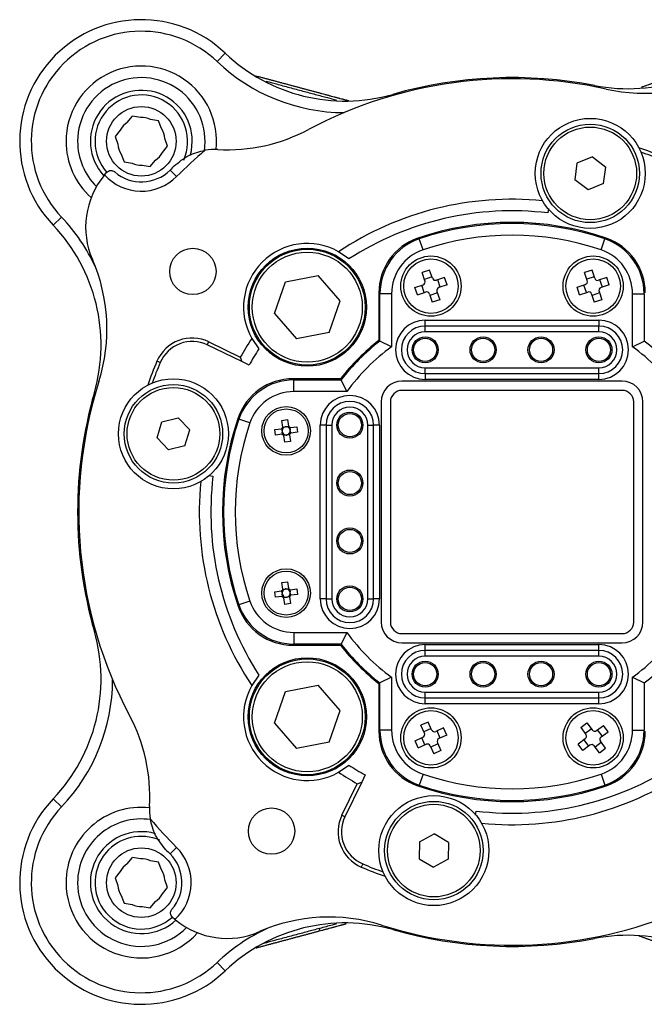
# Model space of a CAD drawing. Header units: millimetres. Extents: x 60 to 157.9, y 98.7 to 189.1.
# Tile 1 of 2: x 60 to 113.9, y 101.4 to 186.4. Entities that reach past the tile are written whole.
import ezdxf

# ---------------------------------------------------------------- set-up
doc = ezdxf.new("R2010")
doc.units = ezdxf.units.MM

msp = doc.modelspace()

# ---------------------------------------------------------------- linework, layer by layer
at = {"color": 7, "linetype": 'Continuous', "lineweight": 25}
for p, q in [((77.697, 183.508), (77.008, 182.783)), ((69.229, 177.537), (69.685, 178.074)), ((70.379, 177.947), (69.685, 178.074)), ((71.957, 177.658), (71.264, 177.785)), ((72.194, 176.995), (71.957, 177.658)), ((68.646, 176.851), (68.19, 176.315)), ((68.19, 176.315), (68.426, 175.651)), ((72.733, 175.483), (72.496, 176.147)), ((72.276, 174.946), (72.733, 175.483)), ((68.729, 174.803), (68.965, 174.139)), ((71.237, 173.724), (71.694, 174.261)), ((109.399, 174.561), (108.065, 174.009)), ((109.399, 174.561), (110.543, 173.682)), ((68.965, 174.139), (69.659, 174.013)), ((70.544, 173.851), (71.237, 173.724)), ((72.94, 173.421), (73.505, 172.855)), ((108.065, 174.009), (107.876, 172.578)), ((110.355, 172.251), (110.543, 173.682)), ((67.288, 172.998), (67.455, 173.199)), ((109.021, 171.699), (107.876, 172.578)), ((110.355, 172.251), (109.021, 171.699)), ((105.618, 170.088), (105.552, 169.715)), ((62.852, 168.663), (63.577, 169.352)), ((94.775, 166.529), (94.453, 167.476)), ((110.148, 166.529), (110.469, 167.476)), ((88.368, 165.748), (87.487, 166.366)), ((82.892, 163.757), (85.726, 164.305)), ((87.618, 162.124), (85.726, 164.305)), ((95.347, 164.786), (94.708, 164.569)), ((94.946, 163.866), (94.708, 164.569)), ((95.547, 164.196), (94.908, 163.979)), ((95.586, 164.083), (95.347, 164.786)), ((96.631, 164.152), (95.928, 163.914)), ((96.848, 163.513), (96.631, 164.152)), ((109.364, 164.787), (108.722, 164.578)), ((108.952, 163.872), (108.722, 164.578)), ((109.557, 164.194), (108.915, 163.985)), ((109.594, 164.081), (109.364, 164.787)), ((110.64, 164.138), (109.934, 163.908)), ((110.849, 163.496), (110.64, 164.138)), ((81.949, 161.029), (82.892, 163.757)), ((94.074, 163.284), (94.777, 163.523)), ((94.291, 162.645), (94.074, 163.284)), ((94.882, 162.846), (94.665, 163.485)), ((96.258, 163.313), (96.041, 163.952)), ((96.848, 163.513), (96.145, 163.275)), ((108.073, 163.302), (108.779, 163.532)), ((108.282, 162.66), (108.073, 163.302)), ((108.875, 162.853), (108.666, 163.495)), ((110.257, 163.303), (110.048, 163.945)), ((110.849, 163.496), (110.143, 163.266)), ((90.961, 162.813), (90.961, 158.708)), ((92.061, 162.742), (91.061, 162.742)), ((91.061, 158.659), (91.061, 162.742)), ((92.061, 162.742), (92.061, 158.159)), ((94.291, 162.645), (94.994, 162.884)), ((95.337, 162.715), (95.576, 162.012)), ((96.014, 162.819), (95.375, 162.602)), ((95.976, 162.932), (96.215, 162.229)), ((108.282, 162.66), (108.988, 162.89)), ((109.328, 162.717), (109.558, 162.011)), ((110.007, 162.812), (109.365, 162.603)), ((109.97, 162.926), (110.2, 162.22)), ((112.861, 158.159), (112.861, 162.742)), ((112.861, 162.742), (113.861, 162.742)), ((113.861, 162.742), (113.861, 158.659)), ((86.675, 159.396), (87.618, 162.124)), ((96.215, 162.229), (95.576, 162.012)), ((110.2, 162.22), (109.558, 162.011)), ((81.949, 161.029), (83.841, 158.848)), ((94.961, 160.449), (109.961, 160.449)), ((94.961, 159.949), (94.961, 160.449)), ((109.961, 159.949), (94.961, 159.949)), ((94.961, 159.449), (94.961, 159.949)), ((109.961, 160.449), (109.961, 159.949)), ((109.961, 159.449), (109.961, 159.949)), ((86.675, 159.396), (83.841, 158.848)), ((109.961, 159.449), (94.961, 159.449)), ((76.155, 158.32), (76.286, 158.59)), ((79.128, 156.879), (76.155, 158.32)), ((76.286, 158.59), (79.005, 157.272)), ((79.994, 158.873), (80.612, 157.992)), ((92.061, 158.159), (91.061, 158.659)), ((112.861, 158.159), (113.861, 158.659)), ((79.005, 157.272), (79.128, 156.879)), ((72.085, 156.793), (71.808, 156.91)), ((79.759, 156.573), (79.128, 156.879)), ((94.961, 155.849), (94.961, 156.349)), ((94.961, 156.349), (109.961, 156.349)), ((94.961, 155.849), (94.961, 155.349)), ((94.961, 155.849), (109.961, 155.849)), ((109.961, 155.849), (109.961, 156.349)), ((109.961, 155.349), (109.961, 155.849)), ((87.652, 155.399), (83.547, 155.399)), ((83.618, 154.299), (83.618, 155.299)), ((83.618, 155.299), (87.701, 155.299)), ((88.201, 154.299), (87.701, 155.299)), ((111.961, 155.199), (92.961, 155.199)), ((109.961, 155.349), (94.961, 155.349)), ((88.201, 154.299), (83.618, 154.299)), ((111.961, 154.399), (92.961, 154.399)), ((91.161, 153.399), (91.161, 134.399)), ((91.961, 153.399), (91.961, 134.399)), ((112.961, 134.399), (112.961, 153.399)), ((113.761, 134.399), (113.761, 153.399)), ((71.827, 150.311), (72.237, 151.695)), ((72.237, 151.695), (73.64, 152.031)), ((74.634, 150.984), (73.64, 152.031)), ((79.831, 151.585), (78.884, 151.907)), ((82.596, 151.808), (83.071, 151.872)), ((82.674, 151.231), (82.596, 151.808)), ((83.071, 151.872), (83.15, 151.296)), ((85.911, 136.399), (85.911, 151.399)), ((86.411, 151.399), (85.911, 151.399)), ((86.411, 151.399), (86.411, 136.399)), ((86.411, 151.399), (86.911, 151.399)), ((86.911, 151.399), (86.911, 136.399)), ((90.011, 151.399), (90.511, 151.399)), ((90.011, 136.399), (90.011, 151.399)), ((91.011, 151.399), (90.511, 151.399)), ((90.511, 136.399), (90.511, 151.399)), ((91.011, 151.399), (91.011, 136.399)), ((74.223, 149.6), (74.634, 150.984)), ((81.988, 151.009), (82.564, 151.087)), ((82.052, 150.533), (81.988, 151.009)), ((82.629, 150.612), (82.052, 150.533)), ((82.606, 150.903), (82.58, 151.089)), ((82.645, 150.614), (82.62, 150.8)), ((82.676, 151.215), (82.863, 151.24)), ((82.957, 150.543), (82.771, 150.518)), ((82.851, 149.925), (82.773, 150.502)), ((82.965, 151.254), (83.152, 151.28)), ((83.246, 150.583), (83.06, 150.557)), ((83.249, 150.566), (83.327, 149.99)), ((83.277, 151.184), (83.303, 150.997)), ((83.294, 151.186), (83.87, 151.264)), ((83.317, 150.895), (83.342, 150.708)), ((83.935, 150.789), (83.358, 150.71)), ((83.87, 151.264), (83.935, 150.789)), ((71.827, 150.311), (72.82, 149.264)), ((74.223, 149.6), (72.82, 149.264)), ((83.327, 149.99), (82.851, 149.925)), ((76.278, 147.055), (76.646, 146.989)), ((82.596, 137.808), (83.071, 137.872)), ((82.674, 137.231), (82.596, 137.808)), ((83.071, 137.872), (83.15, 137.296)), ((81.988, 137.009), (82.564, 137.087)), ((82.052, 136.533), (81.988, 137.009)), ((82.606, 136.903), (82.58, 137.089)), ((82.676, 137.215), (82.863, 137.24)), ((82.965, 137.254), (83.152, 137.28)), ((83.277, 137.184), (83.303, 136.997)), ((83.294, 137.186), (83.87, 137.264)), ((83.317, 136.895), (83.342, 136.708)), ((83.87, 137.264), (83.935, 136.789)), ((79.831, 136.212), (78.884, 135.891)), ((82.629, 136.612), (82.052, 136.533)), ((82.645, 136.614), (82.62, 136.8)), ((82.957, 136.543), (82.771, 136.518)), ((82.851, 135.925), (82.773, 136.502)), ((83.246, 136.583), (83.06, 136.557)), ((83.249, 136.566), (83.327, 135.99)), ((83.935, 136.789), (83.358, 136.71)), ((86.411, 136.399), (85.911, 136.399)), ((86.411, 136.399), (86.911, 136.399)), ((90.011, 136.399), (90.511, 136.399)), ((91.011, 136.399), (90.511, 136.399)), ((83.327, 135.99), (82.851, 135.925)), ((83.618, 133.499), (83.618, 132.499)), ((83.618, 133.499), (88.201, 133.499)), ((88.201, 133.499), (87.701, 132.499)), ((92.961, 133.399), (111.961, 133.399)), ((83.547, 132.399), (87.652, 132.399)), ((87.701, 132.499), (83.618, 132.499)), ((92.961, 132.599), (111.961, 132.599)), ((94.961, 131.949), (94.961, 132.449)), ((94.961, 132.449), (109.961, 132.449)), ((109.961, 131.949), (94.961, 131.949)), ((94.961, 131.449), (94.961, 131.949)), ((109.961, 131.949), (109.961, 132.449)), ((109.961, 131.449), (109.961, 131.949)), ((109.961, 131.449), (94.961, 131.449)), ((80.612, 129.806), (79.994, 128.925)), ((92.061, 129.638), (91.061, 129.139)), ((92.061, 129.638), (92.061, 125.056)), ((112.861, 129.638), (113.861, 129.139)), ((112.861, 125.056), (112.861, 129.638)), ((81.949, 125.674), (82.892, 128.402)), ((82.892, 128.402), (85.726, 128.95)), ((87.618, 126.769), (85.726, 128.95)), ((90.961, 129.09), (90.961, 124.985)), ((91.061, 125.056), (91.061, 129.139)), ((113.861, 129.139), (113.861, 125.056)), ((94.961, 127.849), (94.961, 128.349)), ((94.961, 128.349), (109.961, 128.349)), ((94.961, 127.349), (94.961, 127.849)), ((94.961, 127.849), (109.961, 127.849)), ((109.961, 127.849), (109.961, 128.349)), ((109.961, 127.349), (109.961, 127.849)), ((86.675, 124.04), (87.618, 126.769)), ((109.961, 127.349), (94.961, 127.349)), ((81.949, 125.674), (83.841, 123.493)), ((92.061, 125.056), (91.061, 125.056)), ((95.217, 125.769), (94.601, 125.493)), ((94.905, 124.815), (94.601, 125.493)), ((95.472, 125.2), (94.856, 124.924)), ((95.521, 125.091), (95.217, 125.769)), ((96.555, 125.259), (95.878, 124.955)), ((96.262, 124.388), (95.987, 125.004)), ((96.831, 124.643), (96.555, 125.259)), ((108.385, 125.281), (108.926, 125.684)), ((108.385, 125.281), (108.828, 124.685)), ((108.757, 124.781), (109.298, 125.183)), ((108.926, 125.684), (109.37, 125.088)), ((109.747, 125.032), (110.343, 125.475)), ((110.246, 124.562), (109.843, 125.103)), ((110.746, 124.934), (110.343, 125.475)), ((112.861, 125.056), (113.861, 125.056)), ((94.091, 124.155), (94.769, 124.459)), ((94.367, 123.539), (94.091, 124.155)), ((94.936, 123.794), (94.66, 124.41)), ((96.831, 124.643), (96.154, 124.339)), ((108.772, 124.307), (108.177, 123.864)), ((109.079, 123.694), (108.677, 124.236)), ((110.538, 123.517), (110.095, 124.113)), ((110.15, 124.491), (110.746, 124.934)), ((86.675, 124.04), (83.841, 123.493)), ((94.367, 123.539), (95.045, 123.843)), ((95.402, 123.706), (95.705, 123.029)), ((96.066, 123.874), (95.45, 123.598)), ((96.321, 123.305), (95.705, 123.029)), ((96.018, 123.982), (96.321, 123.305)), ((108.579, 123.322), (108.177, 123.864)), ((109.175, 123.766), (108.579, 123.322)), ((109.996, 123.114), (109.553, 123.71)), ((109.624, 123.614), (110.166, 124.017)), ((109.996, 123.114), (110.538, 123.517)), ((87.487, 121.432), (88.368, 122.05)), ((89.787, 121.197), (89.482, 120.566)), ((94.775, 121.269), (94.453, 120.322)), ((110.148, 121.269), (110.469, 120.322)), ((87.77, 117.723), (89.089, 120.443)), ((89.482, 120.566), (88.04, 117.593)), ((89.089, 120.443), (89.482, 120.566)), ((62.852, 119.135), (63.577, 118.445)), ((88.04, 117.593), (87.77, 117.723)), ((99.305, 117.717), (99.371, 118.083)), ((94.478, 115.415), (95.742, 116.111)), ((96.977, 115.364), (95.742, 116.111)), ((72.94, 114.377), (73.505, 114.943)), ((94.478, 115.415), (94.448, 113.971)), ((96.977, 115.364), (96.948, 113.921)), ((69.229, 113.537), (69.685, 114.074)), ((70.379, 113.947), (69.685, 114.074)), ((94.448, 113.971), (95.684, 113.225)), ((96.948, 113.921), (95.684, 113.225)), ((71.957, 113.658), (71.264, 113.785)), ((72.194, 112.995), (71.957, 113.658)), ((89.567, 113.522), (89.45, 113.246)), ((68.646, 112.851), (68.19, 112.315)), ((68.19, 112.315), (68.426, 111.651)), ((72.276, 110.946), (72.733, 111.483)), ((72.733, 111.483), (72.496, 112.147)), ((68.729, 110.803), (68.965, 110.139)), ((68.965, 110.139), (69.659, 110.013)), ((70.544, 109.851), (71.237, 109.724)), ((71.237, 109.724), (71.694, 110.261)), ((73.362, 108.725), (73.161, 108.893)), ((85.836, 107.943), (85.81, 107.729)), ((77.008, 105.015), (77.697, 104.29))]:
    msp.add_line(p, q, dxfattribs=at)
at = {"color": 8, "linetype": 'Continuous', "lineweight": 25}
for p, q in [((109.585, 180.716), (109.566, 180.618)), ((92.156, 179.955), (92.183, 179.859)), ((66.405, 154.204), (66.501, 154.177)), ((66.405, 133.593), (66.501, 133.621)), ((92.183, 107.939), (92.156, 107.843)), ((109.566, 107.18), (109.585, 107.082))]:
    msp.add_line(p, q, dxfattribs=at)
at = {"color": 7, "linetype": 'Continuous', "lineweight": 25, "flags": 128}
msp.add_lwpolyline([(74.685, 174.666), (74.786, 175.09), (74.861, 175.899)], dxfattribs=at)
at = {"color": 7, "linetype": 'Continuous', "lineweight": 25}
for centre, radius in [((70.461, 175.899), 3), ((109.21, 173.13), 4.75), ((109.21, 173.13), 4.25), ((109.21, 173.13), 4), ((74.908, 164.661), 2), ((84.784, 161.577), 5.1), ((84.784, 161.577), 5), ((84.784, 161.577), 4.75), ((95.461, 163.399), 2.6), ((109.461, 163.399), 2.6), ((95.461, 163.399), 2.35), ((109.461, 163.399), 2.35), ((94.961, 157.899), 1.125), ((99.961, 157.899), 1.125), ((104.961, 157.899), 1.125), ((109.961, 157.899), 1.125), ((94.961, 157.899), 1), ((99.961, 157.899), 1), ((104.961, 157.899), 1), ((109.961, 157.899), 1), ((73.23, 150.647), 4.75), ((73.23, 150.647), 4.25), ((73.23, 150.647), 4), ((82.961, 150.899), 2.1), ((82.961, 150.899), 1.9), ((88.461, 151.399), 1.125), ((88.461, 151.399), 1), ((88.461, 146.399), 1.125), ((88.461, 146.399), 1), ((88.461, 141.399), 1.125), ((88.461, 141.399), 1), ((82.961, 136.899), 2.1), ((82.961, 136.899), 1.9), ((88.461, 136.399), 1.125), ((88.461, 136.399), 1), ((84.784, 126.221), 5.1), ((84.784, 126.221), 5), ((84.784, 126.221), 4.75), ((94.961, 129.899), 1.125), ((99.961, 129.899), 1.125), ((104.961, 129.899), 1.125), ((109.961, 129.899), 1.125), ((94.961, 129.899), 1), ((99.961, 129.899), 1), ((104.961, 129.899), 1), ((109.961, 129.899), 1), ((95.461, 124.399), 2.6), ((95.461, 124.399), 2.35), ((109.461, 124.399), 2.6), ((109.461, 124.399), 2.35), ((95.713, 114.668), 4.75), ((81.699, 116.346), 2), ((95.713, 114.668), 4.25), ((95.713, 114.668), 4), ((70.461, 111.899), 3)]:
    msp.add_circle(centre, radius, dxfattribs=at)
for centre, radius, start, end in [((70.461, 175.899), 10.5, 46.44, 223.56), ((70.461, 175.899), 9.5, 46.44, 223.56), ((112.434, 195.443), 15, 259.04923, 318.56), ((88.034, 194.377), 16, 226.44, 269.77482), ((88.034, 194.377), 15, 226.44, 285.95077), ((70.461, 175.899), 6.5, 353.76192, 180), ((70.461, 175.899), 5.5, 351.45911, 180), ((102.461, 143.899), 37.4, 77.46781, 117.99942), ((102.461, 143.899), 37.5, 79.04923, 105.95077), ((113.831, 195.05), 15, 257.46781, 298.62366), ((70.461, 175.899), 4.4, 0, 222.17567), ((70.461, 175.899), 4, 336.19966, 139.63066), ((70.461, 175.899), 4, 139.63066, 222.0877), ((70.461, 175.899), 2.05, 66.95028, 92.31104), ((70.461, 175.899), 2.05, 126.95028, 152.31104), ((70.461, 175.899), 2.05, 6.95028, 32.31104), ((77.861, 190.166), 15, 266.92386, 297.99942), ((70.461, 175.899), 6.5, 180, 228.24548), ((70.461, 175.899), 5.5, 180, 225.21502), ((70.461, 175.899), 2.05, 186.95028, 212.31104), ((102.461, 143.899), 40.95, 130.30611, 135), ((76.788, 170.194), 5, 86.92386, 99.39588), ((102.461, 143.899), 33.3, 67, 70.80368), ((70.461, 175.899), 2.05, 306.95028, 332.31104), ((102.461, 143.899), 33, 67, 70.28999), ((70.465, 175.895), 3.5, 228.96639, 315), ((70.461, 175.899), 2.05, 246.95028, 272.31104), ((102.461, 143.899), 41.75, 134.31381, 135), ((72.652, 168.5), 7, 140.46803, 203.62366), ((102.461, 143.899), 45.65, 140.39927, 140.46803), ((70.465, 175.895), 4.3, 222.36802, 315), ((102.461, 143.899), 27, 84.41914, 123.68273), ((51.983, 158.326), 16, 24.78312, 43.56), ((102.461, 143.899), 26, 83.17335, 122.82282), ((51.983, 158.326), 15, 344.04923, 43.56), ((102.461, 143.899), 25, 71.03443, 108.96557), ((102.461, 143.899), 24.9, 71.2398, 108.7602), ((95.961, 162.813), 5, 108.96557, 180), ((96.061, 162.742), 5, 108.7602, 180), ((102.461, 143.899), 23.9, 71.2398, 108.7602), ((108.861, 162.742), 5, 0, 71.2398), ((108.961, 162.813), 5, 0, 71.03443), ((84.784, 161.577), 5.5, 60.5561, 209.4439), ((96.061, 162.742), 4, 108.7602, 180), ((108.861, 162.742), 4, 0, 71.2398), ((52.495, 159.684), 15, 342.46781, 23.62366), ((95.841, 164.169), 0.27, 198.74976, 288.74976), ((109.851, 164.165), 0.27, 198.04033, 288.04033), ((94.691, 163.779), 0.27, 288.74976, 18.74976), ((96.232, 163.019), 0.27, 108.74976, 198.74976), ((108.695, 163.788), 0.27, 288.04033, 18.04033), ((110.227, 163.009), 0.27, 108.04033, 198.04033), ((95.081, 162.628), 0.27, 18.74976, 108.74976), ((109.072, 162.633), 0.27, 18.04033, 108.04033), ((94.961, 157.899), 2.55, 90, 270), ((94.961, 157.899), 2.05, 90, 270), ((109.961, 157.899), 2.55, 270, 90), ((109.961, 157.899), 2.05, 270, 90), ((94.961, 157.899), 1.55, 90, 270), ((109.961, 157.899), 1.55, 270, 90), ((74.846, 155.621), 3.3, 64.13402, 157), ((74.846, 155.621), 3, 64.13402, 157), ((102.461, 143.899), 27, 146.31727, 150.31146), ((102.461, 143.899), 18.75, 127.83092, 142.16908), ((102.461, 143.899), 18.65, 127.68067, 142.31933), ((102.461, 143.899), 17.65, 126.10275, 143.89725), ((102.461, 143.899), 17.65, 36.10275, 53.89725), ((102.461, 143.899), 18.65, 37.68067, 52.31933), ((102.461, 143.899), 26, 147.17718, 150.82665), ((102.461, 143.899), 33.3, 157, 160.80368), ((102.461, 143.899), 33, 157, 160.28999), ((102.461, 143.899), 37.4, 162.46781, 207.99942), ((83.547, 150.399), 5, 90, 161.03443), ((83.618, 150.299), 5, 90, 161.2398), ((92.961, 153.399), 1.8, 90, 180), ((111.961, 153.399), 1.8, 0, 90), ((102.461, 143.899), 37.5, 164.04923, 195.95077), ((83.618, 150.299), 4, 90, 161.2398), ((88.461, 151.399), 2.55, 0, 180), ((92.961, 153.399), 1, 90, 180), ((111.961, 153.399), 1, 0, 90), ((88.461, 151.399), 2.05, 0, 180), ((88.461, 151.399), 1.55, 360, 180), ((102.461, 143.899), 25, 161.03443, 198.96557), ((102.461, 143.899), 24.9, 161.2398, 198.7602), ((102.461, 143.899), 23.9, 161.2398, 198.7602), ((82.961, 150.899), 0.439, 130.8302, 154.61894), ((82.961, 150.899), 0.356, 145.26223, 179.34199), ((82.961, 150.899), 0.356, 179.34199, 196.10714), ((82.961, 150.899), 0.356, 196.10714, 230.18691), ((82.961, 150.899), 0.439, 220.8302, 244.61894), ((82.961, 150.899), 0.355, 140.18691, 145.26223), ((82.961, 150.899), 0.355, 106.10714, 140.18691), ((82.961, 150.899), 0.356, 230.18691, 235.26223), ((82.961, 150.899), 0.356, 235.26223, 269.34199), ((82.961, 150.899), 0.355, 89.34199, 106.10714), ((82.961, 150.899), 0.356, 269.34199, 286.10714), ((82.961, 150.899), 0.355, 55.26223, 89.34199), ((82.961, 150.899), 0.356, 286.10714, 320.18691), ((82.961, 150.899), 0.439, 40.8302, 64.61894), ((82.961, 150.899), 0.356, 50.18691, 55.26223), ((82.961, 150.899), 0.356, 16.10714, 50.18691), ((82.961, 150.899), 0.356, 320.18691, 325.26223), ((82.961, 150.899), 0.439, 310.8302, 334.61894), ((82.961, 150.899), 0.356, 325.26223, 359.34199), ((82.961, 150.899), 0.356, 359.34199, 16.10714), ((102.461, 143.899), 27, 174.41914, 213.68273), ((102.461, 143.899), 26, 173.17335, 212.82282), ((82.961, 136.899), 0.439, 130.8302, 154.61894), ((82.961, 136.899), 0.356, 145.26223, 179.34199), ((82.961, 136.899), 0.356, 179.34199, 196.10714), ((82.961, 136.899), 0.356, 140.18691, 145.26223), ((82.961, 136.899), 0.356, 106.10714, 140.18691), ((82.961, 136.899), 0.356, 89.34199, 106.10714), ((82.961, 136.899), 0.356, 55.26223, 89.34199), ((82.961, 136.899), 0.439, 40.8302, 64.61894), ((82.961, 136.899), 0.356, 50.18691, 55.26223), ((82.961, 136.899), 0.356, 16.10714, 50.18691), ((82.961, 136.899), 0.356, 325.26223, 359.34199), ((82.961, 136.899), 0.356, 359.34199, 16.10714), ((83.618, 137.499), 4, 198.7602, 270), ((82.961, 136.899), 0.355, 196.10714, 230.18691), ((82.961, 136.899), 0.439, 220.8302, 244.61894), ((82.961, 136.899), 0.355, 230.18691, 235.26223), ((82.961, 136.899), 0.355, 235.26223, 269.34199), ((82.961, 136.899), 0.355, 269.34199, 286.10714), ((82.961, 136.899), 0.355, 286.10714, 320.18691), ((82.961, 136.899), 0.355, 320.18691, 325.26223), ((82.961, 136.899), 0.439, 310.8302, 334.61894), ((88.461, 136.399), 2.55, 180, 0), ((88.461, 136.399), 2.05, 180, 0), ((88.461, 136.399), 1.55, 180, 360), ((83.547, 137.399), 5, 198.96557, 270), ((83.618, 137.499), 5, 198.7602, 270), ((92.961, 134.399), 1.8, 180, 270), ((92.961, 134.399), 1, 180, 270), ((111.961, 134.399), 1.8, 270, 0), ((111.961, 134.399), 1, 270, 0), ((51.983, 129.471), 15, 316.44, 15.95077), ((102.461, 143.899), 17.65, 216.10275, 233.89725), ((102.461, 143.899), 17.65, 306.10275, 323.89725), ((102.461, 143.899), 18.75, 217.83092, 232.16908), ((102.461, 143.899), 18.65, 217.68067, 232.31933), ((94.961, 129.899), 2.55, 90, 270), ((94.961, 129.899), 2.05, 90, 270), ((109.961, 129.899), 2.55, 270, 90), ((109.961, 129.899), 2.05, 270, 90), ((102.461, 143.899), 18.65, 307.68067, 322.31933), ((94.961, 129.899), 1.55, 90, 270), ((109.961, 129.899), 1.55, 270, 90), ((51.983, 129.471), 16, 316.44, 359.77482), ((84.784, 126.221), 5.5, 150.5561, 299.4439), ((56.195, 119.299), 15, 356.92386, 27.99942), ((95.961, 124.985), 5, 180, 251.03443), ((96.061, 125.056), 5, 180, 251.2398), ((96.061, 125.056), 4, 180, 251.2398), ((95.767, 125.202), 0.27, 204.12565, 294.12565), ((109.586, 125.249), 0.27, 216.63725, 306.63725), ((108.861, 125.056), 4, 288.7602, 0), ((108.861, 125.056), 5, 288.7602, 0), ((108.961, 124.985), 5, 288.96557, 0), ((94.658, 124.705), 0.27, 294.12565, 24.12565), ((96.264, 124.093), 0.27, 114.12565, 204.12565), ((108.611, 124.524), 0.27, 306.63725, 36.63725), ((110.311, 124.274), 0.27, 126.63725, 216.63725), ((95.155, 123.596), 0.27, 24.12565, 114.12565), ((109.336, 123.549), 0.27, 36.63725, 126.63725), ((102.461, 143.899), 26, 237.17718, 240.82665), ((102.461, 143.899), 26, 263.17335, 302.82282), ((102.461, 143.899), 27, 236.31727, 240.31146), ((102.461, 143.899), 23.9, 251.2398, 288.7602), ((102.461, 143.899), 27, 264.41914, 303.68273), ((102.461, 143.899), 25, 251.03443, 288.96557), ((102.461, 143.899), 24.9, 251.2398, 288.7602), ((70.461, 111.899), 10.5, 136.44, 313.56), ((70.461, 111.899), 9.5, 136.44, 313.56), ((70.461, 111.899), 6.5, 83.76192, 180), ((76.166, 118.226), 5, 176.92386, 189.39588), ((70.461, 111.899), 5.5, 81.59213, 180), ((102.461, 143.899), 40.95, 220.30611, 225), ((90.739, 116.284), 3.3, 154.13402, 247), ((90.739, 116.284), 3, 154.13402, 247), ((70.461, 111.899), 4.4, 73.72793, 313.14905), ((70.461, 111.899), 4, 66.28418, 139.63066), ((70.465, 111.902), 4.3, 312.36802, 45), ((70.461, 111.899), 4, 139.63066, 312.08487), ((70.461, 111.899), 2.05, 66.95028, 92.31104), ((102.461, 143.899), 41.75, 224.31381, 225), ((70.465, 111.902), 3.5, 318.96639, 45), ((70.461, 111.899), 2.05, 126.95028, 152.31104), ((102.461, 143.899), 33.3, 247, 250.80368), ((102.461, 143.899), 33, 247, 250.28999), ((70.461, 111.899), 2.05, 6.95028, 32.31104), ((70.461, 111.899), 6.5, 180, 318.24548), ((70.461, 111.899), 5.5, 180, 315.21502), ((70.461, 111.899), 2.05, 186.95028, 212.31104), ((70.461, 111.899), 2.05, 306.95028, 332.31104), ((70.461, 111.899), 2.05, 246.95028, 272.31104), ((86.676, 93.933), 15, 72.46781, 113.62366), ((102.461, 143.899), 37.4, 252.46781, 292.99942), ((102.461, 143.899), 45.65, 230.39927, 230.46803), ((77.86, 114.089), 7, 230.46803, 293.62366), ((88.034, 93.42), 15, 74.04923, 133.56), ((88.034, 93.42), 16, 114.78312, 133.56), ((102.461, 143.899), 37.5, 254.04923, 280.95077), ((112.434, 92.355), 15, 41.44, 100.95077)]:
    msp.add_arc(centre, radius, start, end, dxfattribs=at)
for centre, major_axis, start_param, end_param in [((82.918, 150.893), (0.309, 0.042), 2.973202, 3.309983), ((82.955, 150.942), (-0.042, 0.309), 6.114795, 6.451576), ((82.967, 150.855), (-0.042, 0.309), 2.973202, 3.309983), ((83.005, 150.905), (0.309, 0.042), 6.114795, 6.451576), ((82.918, 136.893), (0.309, 0.042), 2.973202, 3.309983), ((82.955, 136.942), (-0.042, 0.309), 6.114795, 6.451576), ((83.005, 136.905), (0.309, 0.042), 6.114795, 6.451576), ((82.967, 136.855), (-0.042, 0.309), 2.973202, 3.309983)]:
    msp.add_ellipse(centre, major_axis=major_axis, ratio=0.990116, start_param=start_param, end_param=end_param, dxfattribs=at)
for points, knots in [([(121.181, 183.305), (121.141, 183.291), (121.063, 183.262), (120.946, 183.22), (120.831, 183.178), (120.715, 183.136), (120.598, 183.093), (120.439, 183.035), (120.278, 182.977), (120.114, 182.917), (119.991, 182.872), (119.866, 182.827), (119.74, 182.781), (119.57, 182.719), (119.399, 182.657), (119.227, 182.594), (119.096, 182.547), (118.965, 182.499), (118.834, 182.451), (118.658, 182.387), (118.48, 182.322), (118.302, 182.258), (118.169, 182.209), (118.034, 182.16), (117.9, 182.111), (117.721, 182.046), (117.541, 181.981), (117.362, 181.915), (117.227, 181.866), (117.093, 181.817), (116.958, 181.768), (116.78, 181.703), (116.602, 181.639), (116.425, 181.574), (116.292, 181.526), (116.161, 181.478), (116.029, 181.43), (115.855, 181.367), (115.683, 181.304), (115.512, 181.242), (115.384, 181.196), (115.258, 181.15), (115.133, 181.104), (114.967, 181.044), (114.804, 180.984), (114.643, 180.926), (114.524, 180.882), (114.406, 180.839), (114.289, 180.797), (114.135, 180.741), (113.985, 180.686), (113.837, 180.632), (113.734, 180.595), (113.668, 180.571), (113.637, 180.56)], [0, 0, 0, 0, 0.018427, 0.035106, 0.051785, 0.068465, 0.085144, 0.101823, 0.135186, 0.151865, 0.168544, 0.185223, 0.201902, 0.218581, 0.251945, 0.268624, 0.285303, 0.301982, 0.318661, 0.33534, 0.368704, 0.385383, 0.402062, 0.418741, 0.43542, 0.452099, 0.485463, 0.502142, 0.518821, 0.5355, 0.552179, 0.568858, 0.602221, 0.6189, 0.635579, 0.652258, 0.668937, 0.685616, 0.71898, 0.735659, 0.752338, 0.769017, 0.785696, 0.802375, 0.835739, 0.852418, 0.869097, 0.885776, 0.902455, 0.919134, 0.952497, 0.969176, 0.985856, 1, 1, 1, 1]), ([(88.37, 179.382), (88.345, 179.389), (88.293, 179.403), (88.208, 179.426), (88.118, 179.45), (88.027, 179.474), (87.933, 179.5), (87.805, 179.534), (87.672, 179.569), (87.536, 179.606), (87.432, 179.634), (87.326, 179.662), (87.218, 179.691), (87.072, 179.73), (86.922, 179.77), (86.769, 179.811), (86.652, 179.843), (86.534, 179.874), (86.415, 179.906), (86.254, 179.949), (86.09, 179.993), (85.923, 180.038), (85.797, 180.072), (85.67, 180.106), (85.541, 180.14), (85.369, 180.187), (85.194, 180.233), (85.017, 180.281), (84.884, 180.316), (84.75, 180.352), (84.616, 180.388), (84.48, 180.425), (84.299, 180.473), (84.117, 180.522), (83.934, 180.571), (83.796, 180.608), (83.658, 180.645), (83.52, 180.682), (83.336, 180.731), (83.151, 180.781), (82.967, 180.83), (82.828, 180.867), (82.69, 180.904), (82.552, 180.941), (82.369, 180.99), (82.186, 181.039), (82.004, 181.088), (81.868, 181.125), (81.732, 181.161), (81.597, 181.197), (81.419, 181.245), (81.241, 181.293), (81.066, 181.34), (80.935, 181.375), (80.805, 181.409), (80.676, 181.444), (80.526, 181.484), (80.42, 181.513), (80.355, 181.53)], [0, 0, 0, 0, 0.013865, 0.029384, 0.044903, 0.060423, 0.075942, 0.091461, 0.122504, 0.138024, 0.153543, 0.169062, 0.184581, 0.2001, 0.231144, 0.246663, 0.262182, 0.277701, 0.293221, 0.30874, 0.339783, 0.355302, 0.370822, 0.386341, 0.40186, 0.417379, 0.448423, 0.463942, 0.479461, 0.49498, 0.510499, 0.526019, 0.541538, 0.572581, 0.5881, 0.60362, 0.619139, 0.634658, 0.650177, 0.68122, 0.69674, 0.712259, 0.727778, 0.743297, 0.758816, 0.78986, 0.805379, 0.820898, 0.836418, 0.851937, 0.867456, 0.898499, 0.914019, 0.929538, 0.945057, 0.960576, 0.976095, 1, 1, 1, 1]), ([(81.235, 181.087), (81.53, 181.008), (82.189, 180.832), (83.26, 180.544), (84.393, 180.241), (85.497, 179.945), (86.482, 179.681), (87.043, 179.531), (87.297, 179.463)], [0, 0, 0, 0, 0.142736, 0.317605, 0.4975451, 0.6724133, 0.8523527, 1, 1, 1, 1]), ([(73.295, 173.772), (73.698, 174.105), (74.501, 174.77), (75.482, 175.008), (75.972, 175.127)], [0, 0, 0, 0, 0.5009271, 1, 1, 1, 1]), ([(67.455, 173.199), (67.51, 173.25), (67.612, 173.344), (67.806, 173.388), (67.982, 173.366), (68.099, 173.311), (68.155, 173.265), (68.167, 173.255)], [0, 0, 0, 0, 0.296224, 0.554894, 0.749914, 0.94591, 1, 1, 1, 1]), ([(82.669, 151.101), (82.661, 151.1), (82.629, 151.096), (82.595, 151.091), (82.568, 151.088), (82.564, 151.087)], [0, 0, 0, 0, 0.2084, 0.873928, 1, 1, 1, 1]), ([(82.629, 150.612), (82.633, 150.612), (82.659, 150.616), (82.693, 150.62), (82.726, 150.625), (82.734, 150.626)], [0, 0, 0, 0, 0.126072, 0.7916, 1, 1, 1, 1]), ([(82.674, 151.231), (82.674, 151.227), (82.678, 151.201), (82.683, 151.167), (82.687, 151.134), (82.688, 151.126)], [0, 0, 0, 0, 0.126072, 0.7916, 1, 1, 1, 1]), ([(82.759, 150.607), (82.76, 150.599), (82.764, 150.567), (82.769, 150.532), (82.772, 150.506), (82.773, 150.502)], [0, 0, 0, 0, 0.2084, 0.873928, 1, 1, 1, 1]), ([(83.164, 151.191), (83.163, 151.199), (83.158, 151.231), (83.154, 151.265), (83.15, 151.292), (83.15, 151.296)], [0, 0, 0, 0, 0.2084, 0.873928, 1, 1, 1, 1]), ([(83.294, 151.186), (83.29, 151.186), (83.263, 151.182), (83.229, 151.177), (83.197, 151.173), (83.189, 151.172)], [0, 0, 0, 0, 0.126072, 0.7916, 1, 1, 1, 1]), ([(83.249, 150.566), (83.248, 150.571), (83.244, 150.597), (83.24, 150.631), (83.235, 150.663), (83.234, 150.671)], [0, 0, 0, 0, 0.126072, 0.7916, 1, 1, 1, 1]), ([(83.253, 150.696), (83.261, 150.697), (83.293, 150.702), (83.328, 150.706), (83.354, 150.71), (83.358, 150.71)], [0, 0, 0, 0, 0.2084, 0.873928, 1, 1, 1, 1]), ([(82.669, 137.101), (82.661, 137.1), (82.629, 137.096), (82.595, 137.091), (82.568, 137.088), (82.564, 137.087)], [0, 0, 0, 0, 0.2084, 0.873928, 1, 1, 1, 1]), ([(82.674, 137.231), (82.674, 137.227), (82.678, 137.201), (82.683, 137.167), (82.687, 137.134), (82.688, 137.126)], [0, 0, 0, 0, 0.126072, 0.7916, 1, 1, 1, 1]), ([(83.164, 137.191), (83.163, 137.199), (83.158, 137.231), (83.154, 137.265), (83.15, 137.292), (83.15, 137.296)], [0, 0, 0, 0, 0.2084, 0.873928, 1, 1, 1, 1]), ([(83.294, 137.186), (83.29, 137.186), (83.263, 137.182), (83.229, 137.177), (83.197, 137.173), (83.189, 137.172)], [0, 0, 0, 0, 0.126072, 0.7916, 1, 1, 1, 1]), ([(82.629, 136.612), (82.633, 136.612), (82.659, 136.616), (82.693, 136.62), (82.726, 136.625), (82.734, 136.626)], [0, 0, 0, 0, 0.126072, 0.7916, 1, 1, 1, 1]), ([(82.759, 136.607), (82.76, 136.599), (82.764, 136.567), (82.769, 136.532), (82.772, 136.506), (82.773, 136.502)], [0, 0, 0, 0, 0.2084, 0.873928, 1, 1, 1, 1]), ([(83.249, 136.566), (83.248, 136.571), (83.244, 136.597), (83.24, 136.631), (83.235, 136.663), (83.234, 136.671)], [0, 0, 0, 0, 0.126072, 0.7916, 1, 1, 1, 1]), ([(83.253, 136.696), (83.261, 136.697), (83.293, 136.702), (83.328, 136.706), (83.354, 136.71), (83.358, 136.71)], [0, 0, 0, 0, 0.2084, 0.873928, 1, 1, 1, 1]), ([(72.588, 114.733), (72.255, 115.135), (71.59, 115.939), (71.352, 116.92), (71.233, 117.409)], [0, 0, 0, 0, 0.500927, 1, 1, 1, 1]), ([(73.161, 108.893), (73.11, 108.947), (73.016, 109.05), (72.972, 109.244), (72.994, 109.42), (73.049, 109.537), (73.095, 109.593), (73.105, 109.605)], [0, 0, 0, 0, 0.296224, 0.554894, 0.749914, 0.94591, 1, 1, 1, 1]), ([(85.81, 107.729), (85.894, 107.752), (86.02, 107.785), (86.184, 107.83), (86.306, 107.862), (86.427, 107.895), (86.586, 107.937), (86.742, 107.979), (86.895, 108.02), (87.008, 108.05), (87.119, 108.08), (87.229, 108.109), (87.372, 108.148), (87.512, 108.185), (87.648, 108.222), (87.749, 108.249), (87.847, 108.275), (87.942, 108.301), (88.039, 108.327), (88.1, 108.343), (88.132, 108.352)], [0, 0, 0, 0, 0.094957, 0.142426, 0.189896, 0.237366, 0.284836, 0.379791, 0.427261, 0.474731, 0.5222, 0.56967, 0.61714, 0.712095, 0.759565, 0.807035, 0.854505, 0.901974, 0.949444, 1, 1, 1, 1]), ([(87.309, 108.339), (87.188, 108.307), (86.749, 108.189), (86.219, 108.047), (85.836, 107.943)], [0, 0, 0, 0, 0.275905, 1, 1, 1, 1]), ([(80.378, 106.274), (80.394, 106.278), (80.452, 106.294), (80.553, 106.321), (80.681, 106.355), (80.852, 106.401), (81.026, 106.447), (81.202, 106.495), (81.334, 106.53), (81.468, 106.566), (81.602, 106.602), (81.782, 106.65), (81.963, 106.698), (82.145, 106.747), (82.282, 106.784), (82.419, 106.821), (82.557, 106.858), (82.741, 106.907), (82.925, 106.956), (83.11, 107.006), (83.248, 107.043), (83.386, 107.08), (83.525, 107.117), (83.709, 107.166), (83.893, 107.216), (84.076, 107.265), (84.212, 107.301), (84.349, 107.338), (84.485, 107.374), (84.665, 107.423), (84.844, 107.471), (85.022, 107.518), (85.154, 107.554), (85.285, 107.589), (85.416, 107.624), (85.592, 107.671), (85.722, 107.706), (85.81, 107.729)], [0, 0, 0, 0, 0.009635, 0.034351, 0.059068, 0.083784, 0.133225, 0.157942, 0.182658, 0.207375, 0.232091, 0.256807, 0.306248, 0.330965, 0.355681, 0.380398, 0.405114, 0.429831, 0.479272, 0.503988, 0.528705, 0.553421, 0.578137, 0.602854, 0.652295, 0.677011, 0.701728, 0.726444, 0.75116, 0.775877, 0.825318, 0.850034, 0.87475, 0.899467, 0.924183, 0.9489, 1, 1, 1, 1]), ([(85.836, 107.943), (85.665, 107.898), (85.152, 107.76), (84.238, 107.517), (83.118, 107.214), (82.025, 106.922), (81.346, 106.74), (81.023, 106.654)], [0, 0, 0, 0, 0.112509, 0.338099, 0.570087, 0.795678, 1, 1, 1, 1]), ([(113.408, 107.321), (113.419, 107.318), (113.463, 107.301), (113.579, 107.259), (113.721, 107.208), (113.867, 107.154), (113.978, 107.114), (114.091, 107.073), (114.205, 107.031), (114.359, 106.975), (114.516, 106.918), (114.676, 106.86), (114.797, 106.816), (114.919, 106.772), (115.043, 106.727), (115.209, 106.666), (115.377, 106.605), (115.547, 106.543), (115.675, 106.496), (115.805, 106.449), (115.935, 106.402), (116.109, 106.338), (116.285, 106.275), (116.461, 106.21), (116.594, 106.162), (116.728, 106.113), (116.861, 106.065), (117.043, 105.999), (117.18, 105.948), (117.273, 105.915)], [0, 0, 0, 0, 0.009908, 0.041776, 0.105522, 0.137389, 0.169257, 0.201125, 0.232993, 0.26486, 0.328607, 0.360474, 0.392342, 0.42421, 0.456078, 0.487945, 0.551692, 0.583559, 0.615427, 0.647295, 0.679162, 0.71103, 0.774776, 0.806644, 0.838511, 0.870379, 0.902247, 0.934115, 1, 1, 1, 1])]:
    msp.add_open_spline(points, degree=3, knots=knots, dxfattribs=at)

doc.saveas('drawing.dxf')
